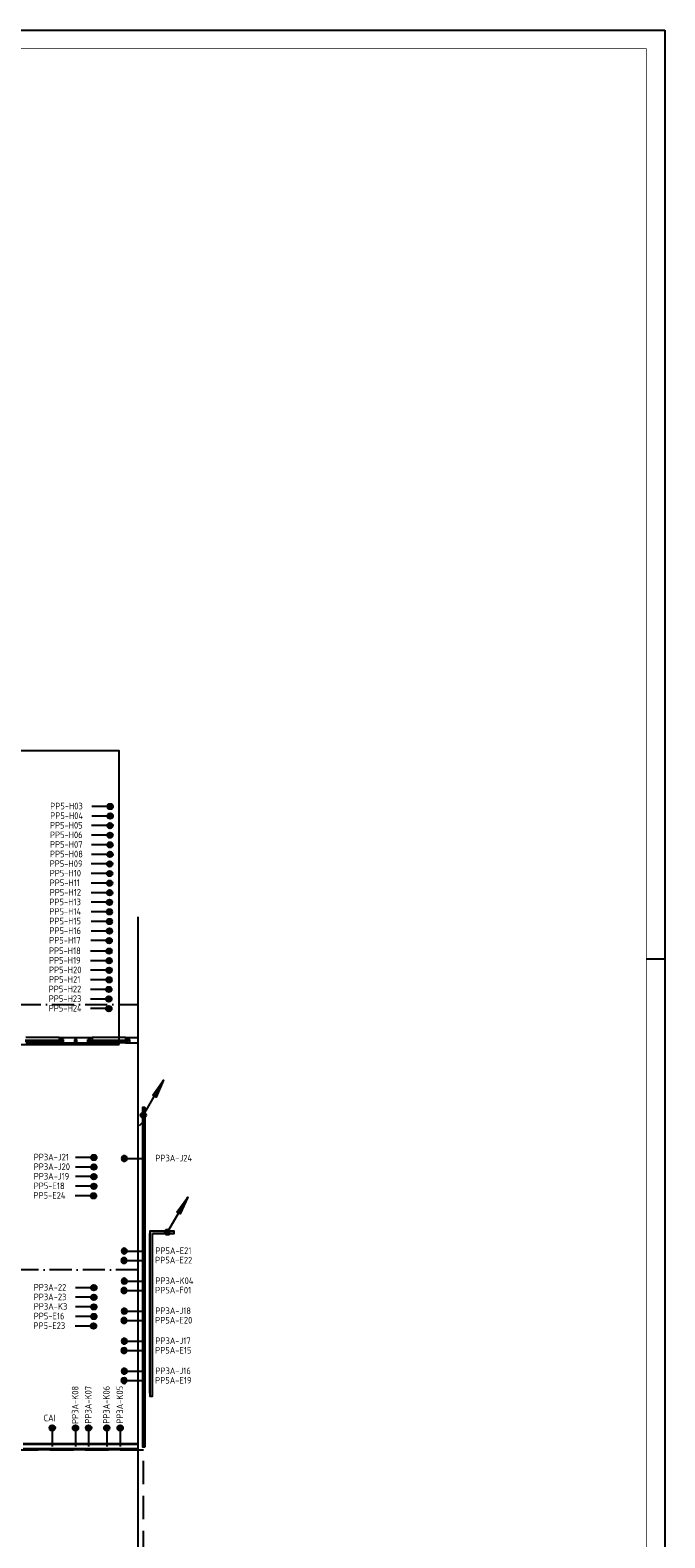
# Model space of a CAD drawing. Header units: millimetres. Extents: x -6587 to 112313, y 244 to 84344.
# Tile 42 of 42: x 95090 to 112313, y 43428 to 84344. Entities that reach past the tile are written whole.
import ezdxf
from ezdxf.enums import TextEntityAlignment as Align

# ---------------------------------------------------------------- set-up
doc = ezdxf.new("R2010")
doc.units = ezdxf.units.MM
doc.header["$LTSCALE"] = 100
for name, pattern in [('B-SL0', [100000000, 0, -100000000]), ('DASHDOT', [9, 6, -1.5, 0, -1.5]), ('HIDDEN', [9.524999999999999, 6.35, -3.175])]:
    doc.linetypes.add(name, pattern=pattern)
doc.layers.get('0').update_dxf_attribs({"linetype": 'CONTINUOUS'})
for name, color, linetype in [('AL$7----_STRAMIEN', 1, 'DASHDOT'), ('AL22----_BINNENWAND', 7, 'CONTINUOUS'), ('AL31----_BUITENKOZ', 7, 'CONTINUOUS'), ('ALXOU---_GLAS', 7, 'CONTINUOUS'), ('EB6441--_ATTRIB', 2, 'CONTINUOUS'), ('EL6441--_DATACOM', 3, 'CONTINUOUS'), ('LIJN025', 10, 'CONTINUOUS'), ('LIJN050', 90, 'CONTINUOUS'), ('LIJN070', 130, 'CONTINUOUS'), ('RUIMTEBOEK-1EB-WANDGOOT', 3, 'CONTINUOUS'), ('TEKST25', 1, 'CONTINUOUS'), ('TEKST35', 50, 'CONTINUOUS'), ('TEKST50', 90, 'CONTINUOUS'), ('WANDGOTEN1EAB', 3, 'CONTINUOUS')]:
    doc.layers.add(name, color=color, linetype=linetype)
doc.styles.add('1_8', font='iso', dxfattribs={"width": 0.7, "height": 1.8})
doc.styles.add('2_0', font='iso', dxfattribs={"height": 200})
doc.styles.add('ISO', font='ISO.SHX')
doc.styles.add('NORATT', font='isocp.shx')
doc.styles.add('ROMAND', font='romand')
doc.styles.get("Standard").update_dxf_attribs({"font": 'iso.shx'})

# ---------------------------------------------------------------- blocks, each defined once
blk = doc.blocks.new('A0-G')
at = {"layer": 'LIJN025'}
blk.add_line((1184, 589), (1189, 589), dxfattribs=at)
blk.add_lwpolyline([(1189, 841), (1189, 0), (0, 0), (0, 841)], close=True, dxfattribs=at)
at = {"layer": 'LIJN050', "const_width": 0.2}
blk.add_lwpolyline([(1184, 836), (25, 836), (25, 5), (1184, 5)], close=True, dxfattribs=at)
at = {"layer": 'TEKST25', "style": 'ROMAND', "width": 2.899115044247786}
blk.add_attdef('STATUS', text='', height=2.5, dxfattribs=at).set_placement((1143, 71.5), (1182, 71.5), align=Align.FIT)
at = {"layer": 'TEKST25', "style": 'ISO'}
for tag, p in [('E', (1144.25, 66)), ('NAAM-E', (1155.75, 66)), ('DATUM-E', (1174, 66)), ('D', (1144.25, 61)), ('NAAM-D', (1155.75, 61)), ('DATUM-D', (1174, 61)), ('C', (1144.25, 56)), ('NAAM-C', (1155.75, 56)), ('DATUM-C', (1174, 56)), ('B', (1144.25, 51)), ('NAAM-B', (1155.75, 51)), ('DATUM-B', (1174, 51)), ('A', (1144.25, 46)), ('NAAM-A', (1155.75, 46)), ('DATUM-A', (1174, 46))]:
    blk.add_attdef(tag, text='', height=2.5, dxfattribs=at).set_placement(p, align=Align.CENTER)
for tag, p in [('DATUM', (1021.75, 36.25)), ('SCHAAL', (1057, 36.25)), ('GETEKEND', (1087.25, 36.25)), ('GECONTOL.', (1122, 36.25)), ('FORMAAT', (1152.25, 28.25))]:
    blk.add_attdef(tag, p, '', height=2.5, dxfattribs=at)
at = {"layer": 'TEKST35', "style": 'ISO'}
for tag, p in [('PROJECT', (1023.5, 72.5)), ('PLAATS', (1023.5, 63.5)), ('INSTALLATIE-REGEL1', (1023.5, 52.5)), ('INSTALLATIE-REGEL2', (1023.5, 43.5))]:
    blk.add_attdef(tag, p, '', height=4, dxfattribs=at)
blk.add_attdef('PROJ.NR.', text='', height=4, dxfattribs=at).set_placement((1170, 23), align=Align.CENTER)
at = {"layer": 'TEKST50', "style": 'ISO'}
blk.add_attdef('FILE-NAAM', text='', height=5, dxfattribs=at).set_placement((1162.5, 7.5), align=Align.CENTER)
blk = doc.blocks.new('ES4X2')
for p, q in [((-0.4499999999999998, 1.4), (-0.4499999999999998, 2.6)), ((-0.1499999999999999, 1.265153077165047), (-0.1499999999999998, 2.734846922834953)), ((7.657177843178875e-17, 1.25), (0, -3)), ((0.1500000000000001, 1.265153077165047), (0.1500000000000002, 2.734846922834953)), ((0.45, 1.4), (0.4500000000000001, 2.6))]:
    blk.add_line(p, q)
blk.add_circle((1.22514845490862e-16, 2), 0.75)
at = {"style": '1_8', "flags": 8}
for tag, p in [('NUMMER', (1.25, 3.5)), ('CODE', (-1.25, 3.5))]:
    blk.add_attdef(tag, text='', height=1.8, rotation=90, dxfattribs=at).set_placement(p, align=Align.MIDDLE_LEFT)
blk.add_attdef('M_CODE', text='', height=1.8, dxfattribs=at).set_placement((0, 0), align=Align.MIDDLE_CENTER)
blk = doc.blocks.new('EH100000')
at = {"linetype": 'ByBlock'}
for p, q in [((1, 0.5), (0, 0.5)), ((1, 0.5, 1), (0, 0.5, 1)), ((0, -0.5, 1), (1, -0.5, 1)), ((1, -0.5), (0, -0.5))]:
    blk.add_line(p, q, dxfattribs=at)
at = {"linetype": 'ByBlock', "invisible_edges": 15}
for points in [[(1, -0.5), (0, -0.5), (0, 0.5), (1, 0.5)], [(0, 0.5), (1, 0.5), (1, 0.5, 1), (0, 0.5, 1)], [(0, -0.5, 1), (1, -0.5, 1), (1, -0.5), (0, -0.5)]]:
    blk.add_3dface(points, dxfattribs=at)
at = {"linetype": 'ByBlock', "style": '2_0', "flags": 8}
blk.add_attdef('FUNCTIE', text='', height=0.5, dxfattribs=at).set_placement((0.5, 0), align=Align.MIDDLE)
at = {"linetype": 'ByBlock', "flags": 9}
blk.add_attdef('SCHOT', text='', height=0.5, dxfattribs=at).set_placement((0.5, 0), align=Align.MIDDLE)
blk = doc.blocks.new('EH100005')
blk.add_lwpolyline([(-1, -0.5), (0, -0.5), (0, 0.5), (-1, 0.5)])
at = {"style": '2_0', "flags": 9}
blk.add_attdef('HULPSTUK', text='', height=0.5, dxfattribs=at).set_placement((0, 0), align=Align.MIDDLE)
blk = doc.blocks.new('WG2BB')
at = {"linetype": 'B-SL0'}
for p, q in [((32.5, -32.50000000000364), (32.5, 32.49999999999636)), ((-32.5, -32.50000000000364), (32.5, -32.50000000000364))]:
    blk.add_line(p, q, dxfattribs=at)
at = {"linetype": 'ByBlock'}
for points in [[(-32.5, -32.50000000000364), (-32.5, 32.49999999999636), (-32.5, 32.49999999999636), (32.5, 32.49999999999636)], [(32.5, -32.50000000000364), (32.5, -32.50000000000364), (32.5, -32.50000000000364), (32.5, -32.50000000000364)]]:
    blk.add_lwpolyline(points, dxfattribs=at)
at = {"flags": 3}
blk.add_attdef('HULPSTUK', (0, -3.637978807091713e-12), '', height=1, rotation=270, dxfattribs=at)
blk = doc.blocks.new('ES111201')
for p, q in [((0.3750000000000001, 0.649519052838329), (5.500000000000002, 9.526279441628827)), ((0.7348469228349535, 0.1499999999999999), (-0.7348469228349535, 0.1500000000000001)), ((0.6000000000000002, 0.45), (-0.6000000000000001, 0.4500000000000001)), ((0.7348469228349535, -0.1500000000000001), (-0.7348469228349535, -0.1499999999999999)), ((0.6000000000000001, -0.4500000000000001), (-0.6000000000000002, -0.45))]:
    blk.add_line(p, q)
for points in [[(2.566987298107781, 5.446152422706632), (5.500000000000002, 9.526279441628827), (3.43301270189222, 4.946152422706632)], [(3.21650635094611, 5.071152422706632), (4.625000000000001, 8.010734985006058), (2.783493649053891, 5.321152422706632)]]:
    blk.add_lwpolyline(points, close=True)
blk.add_circle((0, 0), 0.75)

msp = doc.modelspace()

# ---------------------------------------------------------------- hatches: boundary and pattern name
at = {"layer": 'RUIMTEBOEK-1EB-WANDGOOT'}
h = msp.add_hatch(dxfattribs=at)
h.set_pattern_fill('LINE,N', color=1, scale=20, angle=225, style=0)
h.set_pattern_definition([(225, (98168.91612035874, 45897.4728648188), (44.90128060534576, -44.90128060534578), [])])
edge = h.paths.add_edge_path()
edge.add_line((98201.41612035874, 45897.4728648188), (98201.41612035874, 55108.81161357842))
edge = h.paths.add_edge_path()
edge.add_line((98201.41612035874, 55108.81161357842), (98136.41612035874, 55108.81161357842))
edge = h.paths.add_edge_path()
edge.add_line((98136.41612035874, 55108.81161357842), (98136.41612035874, 45897.4728648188))
edge = h.paths.add_edge_path()
edge.add_line((98136.41612035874, 45897.4728648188), (98201.41612035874, 45897.4728648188))
h = msp.add_hatch(dxfattribs=at)
h.set_pattern_fill('LINE,N', color=1, scale=20, angle=45, style=0)
h.set_pattern_definition([(45, (98373.33073890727, 51687.61031902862), (-44.90128060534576, 44.90128060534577), [])])
edge = h.paths.add_edge_path()
edge.add_line((98340.83073890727, 51687.61031902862), (98340.83073890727, 47355.09832367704))
edge = h.paths.add_edge_path()
edge.add_line((98340.83073890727, 47355.09832367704), (98405.83073890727, 47355.09832367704))
edge = h.paths.add_edge_path()
edge.add_line((98405.83073890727, 47355.09832367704), (98405.83073890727, 51687.61031902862))
edge = h.paths.add_edge_path()
edge.add_line((98405.83073890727, 51687.61031902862), (98340.83073890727, 51687.61031902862))
h = msp.add_hatch(dxfattribs=at)
h.set_pattern_fill('LINE,N', color=1, scale=20, angle=225, style=0)
h.set_pattern_definition([(225, (98373.43513970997, 51720.11214703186), (44.90128060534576, -44.90128060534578), [])])
edge = h.paths.add_edge_path()
edge.add_line((98405.93513970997, 51752.61214703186), (98340.93513970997, 51752.61214703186))
edge.add_line((98340.93513970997, 51752.61214703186), (98340.93513970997, 51687.61214703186))
edge = h.paths.add_edge_path(flags=17)
edge.add_line((98405.93513970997, 51687.61214703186), (98340.93513970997, 51687.61214703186))
edge = h.paths.add_edge_path(flags=16)
edge.add_line((98405.93513970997, 51752.61214703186), (98405.93513970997, 51687.61214703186))
h = msp.add_hatch(dxfattribs=at)
h.set_pattern_fill('LINE,N', color=1, scale=20, angle=45, style=0)
h.set_pattern_definition([(45, (98405.80857935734, 51720.48398350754), (-44.90128060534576, 44.90128060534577), [])])
edge = h.paths.add_edge_path()
edge.add_line((98405.80857935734, 51687.98398350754), (98999.06948236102, 51687.98398350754))
edge = h.paths.add_edge_path()
edge.add_line((98999.06948236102, 51687.98398350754), (98999.06948236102, 51752.98398350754))
edge = h.paths.add_edge_path()
edge.add_line((98999.06948236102, 51752.98398350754), (98405.80857935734, 51752.98398350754))
edge = h.paths.add_edge_path()
edge.add_line((98405.80857935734, 51752.98398350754), (98405.80857935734, 51687.98398350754))

# ---------------------------------------------------------------- linework, layer by layer
at = {"layer": 'AL$7----_STRAMIEN', "color": 1}
for p, q in [((26372.96361265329, 57904.98923480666), (98018.26031448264, 57904.98923528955)), ((98018.26031448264, 50704.98923460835), (37273.13212771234, 50704.98923460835))]:
    msp.add_line(p, q, dxfattribs=at)
at = {"layer": 'AL22----_BINNENWAND', "color": 8, "linetype": 'Continuous'}
for p, q in [((98018.26031448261, 42663.01609323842), (98018.26031448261, 60278.17646312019)), ((98018.26031448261, 45959.97620812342), (94899.95272566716, 45959.82569662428)), ((98018.26031448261, 45839.97846839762), (94899.9609987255, 45839.82569690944))]:
    msp.add_line(p, q, dxfattribs=at)
at = {"layer": 'AL22----_BINNENWAND', "color": 8}
for p, q in [((98018.26031448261, 45974.97591398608), (94899.95169153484, 45974.8256965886)), ((94899.96203285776, 45824.82569694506), (98018.26031448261, 45824.97873983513))]:
    msp.add_line(p, q, dxfattribs=at)
at = {"layer": 'AL31----_BUITENKOZ', "color": 8}
for p, q in [((95874.6619527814, 57005.98923290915), (94974.6619527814, 57005.98923290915)), ((95874.6619527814, 57005.98923290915), (96774.6619527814, 57005.98923290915)), ((95874.6619527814, 56993.98923290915), (95874.6619527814, 57005.98923290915)), ((96774.6619527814, 56993.98923290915), (95874.6619527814, 56993.98923290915)), ((95874.6619527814, 56978.98923290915), (95874.6619527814, 56933.98923290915)), ((95941.6619527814, 56978.98923290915), (95874.6619527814, 56978.98923290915)), ((95874.6619527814, 56933.98923290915), (95891.6619527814, 56933.98923290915)), ((95874.6619527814, 56903.98923290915), (95891.6619527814, 56903.98923290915)), ((95874.6619527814, 56864.98923290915), (95874.6619527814, 56903.98923290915)), ((95884.6619527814, 56993.98923290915), (95884.6619527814, 56978.98923290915)), ((95927.6619527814, 56993.98923290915), (95884.6619527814, 56993.98923290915)), ((95884.6619527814, 56978.98923290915), (95927.6619527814, 56978.98923290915)), ((95891.6619527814, 56933.98923290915), (95891.6619527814, 56864.98923290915)), ((95891.6619527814, 56903.98923290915), (95891.6619527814, 56864.98923290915)), ((95924.6619527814, 56899.98923290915), (95924.6619527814, 56864.98923290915)), ((95941.6619527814, 56899.98923290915), (95924.6619527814, 56899.98923290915)), ((95924.6619527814, 56899.98923290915), (95941.6619527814, 56899.98923290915)), ((95924.6619527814, 56864.98923290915), (95924.6619527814, 56899.98923290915)), ((95927.6619527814, 56978.98923290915), (95927.6619527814, 56993.98923290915)), ((95941.6619527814, 56899.98923290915), (95941.6619527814, 56978.98923290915)), ((95941.6619527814, 56954.98923290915), (95941.6619527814, 56899.98923290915)), ((95991.6619527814, 56954.98923290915), (95941.6619527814, 56954.98923290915)), ((95991.6619527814, 56864.98923290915), (95991.6619527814, 56954.98923290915)), ((96291.1619527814, 56954.98923290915), (96291.1619527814, 56864.98923290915)), ((96358.1619527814, 56954.98923290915), (96291.1619527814, 56954.98923290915)), ((96358.1619527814, 56864.98923290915), (96358.1619527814, 56954.98923290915)), ((96657.6619527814, 56954.98923290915), (96707.6619527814, 56954.98923290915)), ((96657.6619527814, 56864.98923290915), (96657.6619527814, 56954.98923290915)), ((96707.6619527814, 56978.98923290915), (96774.6619527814, 56978.98923290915)), ((96707.6619527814, 56899.98923290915), (96707.6619527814, 56978.98923290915)), ((96707.6619527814, 56954.98923290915), (96707.6619527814, 56899.98923290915)), ((96707.6619527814, 56899.98923290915), (96724.6619527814, 56899.98923290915)), ((96724.6619527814, 56899.98923290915), (96707.6619527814, 56899.98923290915)), ((96721.6619527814, 56993.98923290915), (96764.6619527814, 56993.98923290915)), ((96721.6619527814, 56978.98923290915), (96721.6619527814, 56993.98923290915)), ((96764.6619527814, 56978.98923290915), (96721.6619527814, 56978.98923290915)), ((96724.6619527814, 56899.98923290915), (96724.6619527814, 56864.98923290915)), ((96724.6619527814, 56864.98923290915), (96724.6619527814, 56899.98923290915)), ((96757.6619527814, 56933.98923290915), (96757.6619527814, 56864.98923290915)), ((96774.6619527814, 56933.98923290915), (96757.6619527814, 56933.98923290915)), ((96774.6619527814, 56903.98923290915), (96757.6619527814, 56903.98923290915)), ((96757.6619527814, 56903.98923290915), (96757.6619527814, 56864.98923290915)), ((96764.6619527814, 56993.98923290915), (96764.6619527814, 56978.98923290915)), ((96774.6619527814, 57005.98923290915), (96774.6619527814, 56993.98923290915)), ((97674.6619527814, 57005.98923290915), (96774.6619527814, 57005.98923290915)), ((96774.6619527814, 56978.98923290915), (96774.6619527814, 56933.98923290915)), ((96774.6619527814, 56864.98923290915), (96774.6619527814, 56903.98923290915)), ((97674.6619527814, 56993.98923290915), (97674.6619527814, 57005.98923290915)), ((97674.6619527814, 57005.98923290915), (98018.26031448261, 57005.98923290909)), ((98018.26031448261, 56993.98923290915), (97674.6619527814, 56993.98923290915)), ((97741.6619527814, 56978.98923290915), (97674.6619527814, 56978.98923290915)), ((97674.6619527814, 56978.98923290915), (97674.6619527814, 56933.98923290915)), ((97674.6619527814, 56933.98923290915), (97691.6619527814, 56933.98923290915)), ((97674.6619527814, 56864.98923290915), (97674.6619527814, 56903.98923290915)), ((97674.6619527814, 56903.98923290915), (97691.6619527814, 56903.98923290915)), ((97727.6619527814, 56993.98923290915), (97684.6619527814, 56993.98923290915)), ((97684.6619527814, 56993.98923290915), (97684.6619527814, 56978.98923290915)), ((97684.6619527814, 56978.98923290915), (97727.6619527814, 56978.98923290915)), ((97691.6619527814, 56933.98923290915), (97691.6619527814, 56864.98923290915)), ((97691.6619527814, 56903.98923290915), (97691.6619527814, 56864.98923290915)), ((97724.6619527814, 56864.98923290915), (97724.6619527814, 56899.98923290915)), ((97724.6619527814, 56899.98923290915), (97741.6619527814, 56899.98923290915)), ((97741.6619527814, 56899.98923290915), (97724.6619527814, 56899.98923290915)), ((97724.6619527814, 56899.98923290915), (97724.6619527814, 56864.98923290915)), ((97727.6619527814, 56978.98923290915), (97727.6619527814, 56993.98923290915)), ((97741.6619527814, 56899.98923290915), (97741.6619527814, 56978.98923290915)), ((97791.6619527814, 56954.98923290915), (97741.6619527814, 56954.98923290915)), ((97741.6619527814, 56954.98923290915), (97741.6619527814, 56899.98923290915)), ((97791.6619527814, 56864.98923290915), (97791.6619527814, 56954.98923290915)), ((95874.6619527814, 56864.98923290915), (94974.6619527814, 56864.98923290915)), ((95874.6619527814, 56864.98923290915), (96774.6619527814, 56864.98923290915)), ((95891.6619527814, 56864.98923290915), (95874.6619527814, 56864.98923290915)), ((95874.6619527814, 56849.98923290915), (95874.6619527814, 56864.98923290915)), ((96774.6619527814, 56849.98923290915), (95874.6619527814, 56849.98923290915)), ((95891.6619527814, 56864.98923290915), (95924.6619527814, 56864.98923290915)), ((95924.6619527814, 56864.98923290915), (95991.6619527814, 56864.98923290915)), ((96724.6619527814, 56864.98923290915), (96657.6619527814, 56864.98923290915)), ((96757.6619527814, 56864.98923290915), (96724.6619527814, 56864.98923290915)), ((96757.6619527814, 56864.98923290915), (96774.6619527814, 56864.98923290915)), ((96774.6619527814, 56864.98923290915), (96774.6619527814, 56849.98923290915)), ((97674.6619527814, 56864.98923290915), (96774.6619527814, 56864.98923290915)), ((97674.6619527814, 56849.98923290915), (97674.6619527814, 56864.98923290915)), ((97691.6619527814, 56864.98923290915), (97674.6619527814, 56864.98923290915)), ((97674.6619527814, 56864.98923290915), (98018.26031448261, 56864.98923290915)), ((98018.26031448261, 56849.98923290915), (97674.6619527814, 56849.98923290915)), ((97691.6619527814, 56864.98923290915), (97724.6619527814, 56864.98923290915)), ((97724.6619527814, 56864.98923290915), (97791.6619527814, 56864.98923290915))]:
    msp.add_line(p, q, dxfattribs=at)
at = {"layer": 'ALXOU---_GLAS', "color": 8}
for p, q in [((94957.6619527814, 56933.98923290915), (95891.6619527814, 56933.98923290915)), ((95891.6619527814, 56903.98923290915), (94957.6619527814, 56903.98923290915)), ((95891.6619527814, 56933.98923290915), (95891.6619527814, 56903.98923290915)), ((96757.6619527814, 56903.98923290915), (96757.6619527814, 56933.98923290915)), ((96757.6619527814, 56933.98923290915), (97691.6619527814, 56933.98923290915)), ((97691.6619527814, 56903.98923290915), (96757.6619527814, 56903.98923290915)), ((97691.6619527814, 56933.98923290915), (97691.6619527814, 56903.98923290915))]:
    msp.add_line(p, q, dxfattribs=at)
at = {"layer": 'EL6441--_DATACOM'}
msp.add_lwpolyline([(97505, 56817.49999999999), (97505, 64784.49999999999), (90489, 64784.49999999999), (90489, 56817.49999999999)], close=True, dxfattribs=at)
at = {"layer": 'LIJN070', "linetype": 'HIDDEN'}
for p, q in [((98167.82699656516, 45808.76179203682), (82783.98155785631, 45808.76179203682)), ((98167.82699656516, 42981.66510125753), (98167.82699656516, 45808.76179203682))]:
    msp.add_line(p, q, dxfattribs=at)
at = {"layer": 'RUIMTEBOEK-1EB-WANDGOOT'}
msp.add_line((98060.39930801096, 54620.07626916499, 3880), (98210.39930801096, 54770.07626916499, 3880), dxfattribs=at)

# ---------------------------------------------------------------- block references
at = {"xscale": 100, "yscale": 100, "zscale": 100}
msp.add_blockref('A0-G', (-6586.986679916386, 243.8046755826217), dxfattribs=at)
at = {"layer": 'EL6441--_DATACOM'}
ref = msp.add_blockref('ES4X2', (97062.55250166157, 63275.49999999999), dxfattribs=dict(at, xscale=100, yscale=100, zscale=100, rotation=270))
ref.add_attrib('NUMMER', 'PP5-H03', dxfattribs={"layer": 'EB6441--_ATTRIB', "color": 1, "height": 180, "style": 'NORATT', "flags": 8}).set_placement((95633, 63286.23756286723), align=Align.MIDDLE_LEFT)
ref = msp.add_blockref('ES4X2', (97062.55250166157, 63015.49999999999), dxfattribs=dict(at, xscale=100, yscale=100, zscale=100, rotation=270))
ref.add_attrib('NUMMER', 'PP5-H04', dxfattribs={"layer": 'EB6441--_ATTRIB', "color": 1, "height": 180, "style": 'NORATT', "flags": 8}).set_placement((95633, 63026.23756286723), align=Align.MIDDLE_LEFT)
ref = msp.add_blockref('ES4X2', (97055.55250166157, 62755.49999999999), dxfattribs=dict(at, xscale=100, yscale=100, zscale=100, rotation=270))
ref.add_attrib('NUMMER', 'PP5-H05', dxfattribs={"layer": 'EB6441--_ATTRIB', "color": 1, "height": 180, "style": 'NORATT', "flags": 8}).set_placement((95626, 62766.23756286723), align=Align.MIDDLE_LEFT)
ref = msp.add_blockref('ES4X2', (97055.55250166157, 62495.49999999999), dxfattribs=dict(at, xscale=100, yscale=100, zscale=100, rotation=270))
ref.add_attrib('NUMMER', 'PP5-H06', dxfattribs={"layer": 'EB6441--_ATTRIB', "color": 1, "height": 180, "style": 'NORATT', "flags": 8}).set_placement((95626, 62506.23756286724), align=Align.MIDDLE_LEFT)
ref = msp.add_blockref('ES4X2', (97055.55250166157, 62235.49999999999), dxfattribs=dict(at, xscale=100, yscale=100, zscale=100, rotation=270))
ref.add_attrib('NUMMER', 'PP5-H07', dxfattribs={"layer": 'EB6441--_ATTRIB', "color": 1, "height": 180, "style": 'NORATT', "flags": 8}).set_placement((95626, 62246.23756286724), align=Align.MIDDLE_LEFT)
ref = msp.add_blockref('ES4X2', (97048.55250166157, 61715.49999999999), dxfattribs=dict(at, xscale=100, yscale=100, zscale=100, rotation=270))
ref.add_attrib('NUMMER', 'PP5-H09', dxfattribs={"layer": 'EB6441--_ATTRIB', "color": 1, "height": 180, "style": 'NORATT', "flags": 8}).set_placement((95619, 61726.23756286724), align=Align.MIDDLE_LEFT)
ref = msp.add_blockref('ES4X2', (97055.55250166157, 61975.49999999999), dxfattribs=dict(at, xscale=100, yscale=100, zscale=100, rotation=270))
ref.add_attrib('NUMMER', 'PP5-H08', dxfattribs={"layer": 'EB6441--_ATTRIB', "color": 1, "height": 180, "style": 'NORATT', "flags": 8}).set_placement((95626, 61986.23756286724), align=Align.MIDDLE_LEFT)
ref = msp.add_blockref('ES4X2', (97048.55250166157, 61455.49999999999), dxfattribs=dict(at, xscale=100, yscale=100, zscale=100, rotation=270))
ref.add_attrib('NUMMER', 'PP5-H10', dxfattribs={"layer": 'EB6441--_ATTRIB', "color": 1, "height": 180, "style": 'NORATT', "flags": 8}).set_placement((95619, 61466.23756286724), align=Align.MIDDLE_LEFT)
ref = msp.add_blockref('ES4X2', (97048.55250166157, 61195.49999999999), dxfattribs=dict(at, xscale=100, yscale=100, zscale=100, rotation=270))
ref.add_attrib('NUMMER', 'PP5-H11', dxfattribs={"layer": 'EB6441--_ATTRIB', "color": 1, "height": 180, "style": 'NORATT', "flags": 8}).set_placement((95619, 61206.23756286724), align=Align.MIDDLE_LEFT)
ref = msp.add_blockref('ES4X2', (97048.55250166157, 60935.49999999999), dxfattribs=dict(at, xscale=100, yscale=100, zscale=100, rotation=270))
ref.add_attrib('NUMMER', 'PP5-H12', dxfattribs={"layer": 'EB6441--_ATTRIB', "color": 1, "height": 180, "style": 'NORATT', "flags": 8}).set_placement((95619, 60946.23756286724), align=Align.MIDDLE_LEFT)
ref = msp.add_blockref('ES4X2', (97041.55250166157, 60675.49999999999), dxfattribs=dict(at, xscale=100, yscale=100, zscale=100, rotation=270))
ref.add_attrib('NUMMER', 'PP5-H13', dxfattribs={"layer": 'EB6441--_ATTRIB', "color": 1, "height": 180, "style": 'NORATT', "flags": 8}).set_placement((95612, 60686.23756286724), align=Align.MIDDLE_LEFT)
ref = msp.add_blockref('ES4X2', (97041.55250166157, 60415.49999999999), dxfattribs=dict(at, xscale=100, yscale=100, zscale=100, rotation=270))
ref.add_attrib('NUMMER', 'PP5-H14', dxfattribs={"layer": 'EB6441--_ATTRIB', "color": 1, "height": 180, "style": 'NORATT', "flags": 8}).set_placement((95612, 60426.23756286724), align=Align.MIDDLE_LEFT)
ref = msp.add_blockref('ES4X2', (97041.55250166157, 60155.49999999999), dxfattribs=dict(at, xscale=100, yscale=100, zscale=100, rotation=270))
ref.add_attrib('NUMMER', 'PP5-H15', dxfattribs={"layer": 'EB6441--_ATTRIB', "color": 1, "height": 180, "style": 'NORATT', "flags": 8}).set_placement((95612, 60166.23756286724), align=Align.MIDDLE_LEFT)
ref = msp.add_blockref('ES4X2', (97041.55250166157, 59895.49999999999), dxfattribs=dict(at, xscale=100, yscale=100, zscale=100, rotation=270))
ref.add_attrib('NUMMER', 'PP5-H16', dxfattribs={"layer": 'EB6441--_ATTRIB', "color": 1, "height": 180, "style": 'NORATT', "flags": 8}).set_placement((95612, 59906.23756286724), align=Align.MIDDLE_LEFT)
ref = msp.add_blockref('ES4X2', (97030.55250166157, 59350.76243713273), dxfattribs=dict(at, xscale=100, yscale=100, zscale=100, rotation=270))
ref.add_attrib('NUMMER', 'PP5-H18', dxfattribs={"layer": 'EB6441--_ATTRIB', "color": 1, "height": 180, "style": 'NORATT', "flags": 8}).set_placement((95601, 59361.49999999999), align=Align.MIDDLE_LEFT)
ref = msp.add_blockref('ES4X2', (97034.55250166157, 59635.49999999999), dxfattribs=dict(at, xscale=100, yscale=100, zscale=100, rotation=270))
ref.add_attrib('NUMMER', 'PP5-H17', dxfattribs={"layer": 'EB6441--_ATTRIB', "color": 1, "height": 180, "style": 'NORATT', "flags": 8}).set_placement((95605, 59646.23756286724), align=Align.MIDDLE_LEFT)
ref = msp.add_blockref('ES4X2', (97030.55250166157, 59090.76243713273), dxfattribs=dict(at, xscale=100, yscale=100, zscale=100, rotation=270))
ref.add_attrib('NUMMER', 'PP5-H19', dxfattribs={"layer": 'EB6441--_ATTRIB', "color": 1, "height": 180, "style": 'NORATT', "flags": 8}).set_placement((95601, 59101.49999999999), align=Align.MIDDLE_LEFT)
ref = msp.add_blockref('ES4X2', (97030.55250166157, 58830.76243713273), dxfattribs=dict(at, xscale=100, yscale=100, zscale=100, rotation=270))
ref.add_attrib('NUMMER', 'PP5-H20', dxfattribs={"layer": 'EB6441--_ATTRIB', "color": 1, "height": 180, "style": 'NORATT', "flags": 8}).set_placement((95601, 58841.49999999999), align=Align.MIDDLE_LEFT)
ref = msp.add_blockref('ES4X2', (97030.55250166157, 58570.76243713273), dxfattribs=dict(at, xscale=100, yscale=100, zscale=100, rotation=270))
ref.add_attrib('NUMMER', 'PP5-H21', dxfattribs={"layer": 'EB6441--_ATTRIB', "color": 1, "height": 180, "style": 'NORATT', "flags": 8}).set_placement((95601, 58581.49999999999), align=Align.MIDDLE_LEFT)
ref = msp.add_blockref('ES4X2', (97023.55250166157, 58310.76243713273), dxfattribs=dict(at, xscale=100, yscale=100, zscale=100, rotation=270))
ref.add_attrib('NUMMER', 'PP5-H22', dxfattribs={"layer": 'EB6441--_ATTRIB', "color": 1, "height": 180, "style": 'NORATT', "flags": 8}).set_placement((95594, 58321.49999999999), align=Align.MIDDLE_LEFT)
ref = msp.add_blockref('ES4X2', (97023.55250166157, 58050.76243713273), dxfattribs=dict(at, xscale=100, yscale=100, zscale=100, rotation=270))
ref.add_attrib('NUMMER', 'PP5-H23', dxfattribs={"layer": 'EB6441--_ATTRIB', "color": 1, "height": 180, "style": 'NORATT', "flags": 8}).set_placement((95594, 58061.49999999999), align=Align.MIDDLE_LEFT)
ref = msp.add_blockref('ES4X2', (97023.55250166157, 57790.76243713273), dxfattribs=dict(at, xscale=100, yscale=100, zscale=100, rotation=270))
ref.add_attrib('NUMMER', 'PP5-H24', dxfattribs={"layer": 'EB6441--_ATTRIB', "color": 1, "height": 180, "style": 'NORATT', "flags": 8}).set_placement((95594, 57801.49999999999), align=Align.MIDDLE_LEFT)
ref = msp.add_blockref('ES4X2', (96616.55250166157, 53749.76243713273), dxfattribs=dict(at, xscale=100, yscale=100, zscale=100, rotation=270))
ref.add_attrib('NUMMER', 'PP3A-J21', dxfattribs={"layer": 'EB6441--_ATTRIB', "color": 1, "height": 180, "style": 'NORATT', "flags": 8}).set_placement((95187, 53760.49999999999), align=Align.MIDDLE_LEFT)
ref = msp.add_blockref('ES4X2', (97842.41612035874, 53723.49999999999, 700), dxfattribs=dict(at, xscale=-100, yscale=100, zscale=100, rotation=90))
ref.add_attrib('NUMMER', 'PP3A-J24', dxfattribs={"layer": 'EB6441--_ATTRIB', "color": 1, "height": 180, "style": 'NORATT', "flags": 8}).set_placement((98488, 53732.49999999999, 700), align=Align.MIDDLE_LEFT)
ref = msp.add_blockref('ES4X2', (96616.55250166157, 53489.76243713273), dxfattribs=dict(at, xscale=100, yscale=100, zscale=100, rotation=270))
ref.add_attrib('NUMMER', 'PP3A-J20', dxfattribs={"layer": 'EB6441--_ATTRIB', "color": 1, "height": 180, "style": 'NORATT', "flags": 8}).set_placement((95187, 53500.49999999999), align=Align.MIDDLE_LEFT)
ref = msp.add_blockref('ES4X2', (96616.55250166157, 53229.76243713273), dxfattribs=dict(at, xscale=100, yscale=100, zscale=100, rotation=270))
ref.add_attrib('NUMMER', 'PP3A-J19', dxfattribs={"layer": 'EB6441--_ATTRIB', "color": 1, "height": 180, "style": 'NORATT', "flags": 8}).set_placement((95187, 53240.49999999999), align=Align.MIDDLE_LEFT)
ref = msp.add_blockref('ES4X2', (96609.55250166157, 52709.76243713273), dxfattribs=dict(at, xscale=100, yscale=100, zscale=100, rotation=270))
ref.add_attrib('NUMMER', 'PP5-E24', dxfattribs={"layer": 'EB6441--_ATTRIB', "color": 1, "height": 180, "style": 'NORATT', "flags": 8}).set_placement((95180, 52720.49999999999), align=Align.MIDDLE_LEFT)
ref = msp.add_blockref('ES4X2', (96616.55250166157, 52969.76243713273), dxfattribs=dict(at, xscale=100, yscale=100, zscale=100, rotation=270))
ref.add_attrib('NUMMER', 'PP5-E18', dxfattribs={"layer": 'EB6441--_ATTRIB', "color": 1, "height": 180, "style": 'NORATT', "flags": 8}).set_placement((95187, 52980.49999999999), align=Align.MIDDLE_LEFT)
ref = msp.add_blockref('ES4X2', (97842.41612035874, 51211.49999999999, 700), dxfattribs=dict(at, xscale=-100, yscale=100, zscale=100, rotation=90))
ref.add_attrib('NUMMER', 'PP5A-E21', dxfattribs={"layer": 'EB6441--_ATTRIB', "color": 1, "height": 180, "style": 'NORATT', "flags": 8}).set_placement((98488, 51220.49999999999, 700), align=Align.MIDDLE_LEFT)
ref = msp.add_blockref('ES4X2', (97836.41612035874, 50955.49999999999, 700), dxfattribs=dict(at, xscale=-100, yscale=100, zscale=100, rotation=90))
ref.add_attrib('NUMMER', 'PP5A-E22', dxfattribs={"layer": 'EB6441--_ATTRIB', "color": 1, "height": 180, "style": 'NORATT', "flags": 8}).set_placement((98482, 50964.49999999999, 700), align=Align.MIDDLE_LEFT)
ref = msp.add_blockref('ES4X2', (97842.41612035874, 50396.49999999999, 700), dxfattribs=dict(at, xscale=-100, yscale=100, zscale=100, rotation=90))
ref.add_attrib('NUMMER', 'PP3A-K04', dxfattribs={"layer": 'EB6441--_ATTRIB', "color": 1, "height": 180, "style": 'NORATT', "flags": 8}).set_placement((98488, 50405.49999999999, 700), align=Align.MIDDLE_LEFT)
ref = msp.add_blockref('ES4X2', (96616.55250166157, 50215.76243713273), dxfattribs=dict(at, xscale=100, yscale=100, zscale=100, rotation=270))
ref.add_attrib('NUMMER', 'PP3A-22', dxfattribs={"layer": 'EB6441--_ATTRIB', "color": 1, "height": 180, "style": 'NORATT', "flags": 8}).set_placement((95187, 50226.49999999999), align=Align.MIDDLE_LEFT)
ref = msp.add_blockref('ES4X2', (96616.55250166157, 49955.76243713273), dxfattribs=dict(at, xscale=100, yscale=100, zscale=100, rotation=270))
ref.add_attrib('NUMMER', 'PP3A-23', dxfattribs={"layer": 'EB6441--_ATTRIB', "color": 1, "height": 180, "style": 'NORATT', "flags": 8}).set_placement((95187, 49966.49999999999), align=Align.MIDDLE_LEFT)
ref = msp.add_blockref('ES4X2', (97836.41612035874, 50140.49999999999, 700), dxfattribs=dict(at, xscale=-100, yscale=100, zscale=100, rotation=90))
ref.add_attrib('NUMMER', 'PP5A-F01', dxfattribs={"layer": 'EB6441--_ATTRIB', "color": 1, "height": 180, "style": 'NORATT', "flags": 8}).set_placement((98482, 50149.49999999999, 700), align=Align.MIDDLE_LEFT)
ref = msp.add_blockref('ES4X2', (96616.55250166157, 49695.76243713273), dxfattribs=dict(at, xscale=100, yscale=100, zscale=100, rotation=270))
ref.add_attrib('NUMMER', 'PP3A-K3', dxfattribs={"layer": 'EB6441--_ATTRIB', "color": 1, "height": 180, "style": 'NORATT', "flags": 8}).set_placement((95187, 49706.49999999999), align=Align.MIDDLE_LEFT)
ref = msp.add_blockref('ES4X2', (96616.55250166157, 49435.76243713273), dxfattribs=dict(at, xscale=100, yscale=100, zscale=100, rotation=270))
ref.add_attrib('NUMMER', 'PP5-E16', dxfattribs={"layer": 'EB6441--_ATTRIB', "color": 1, "height": 180, "style": 'NORATT', "flags": 8}).set_placement((95187, 49446.49999999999), align=Align.MIDDLE_LEFT)
ref = msp.add_blockref('ES4X2', (97842.41612035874, 49581.49999999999, 700), dxfattribs=dict(at, xscale=-100, yscale=100, zscale=100, rotation=90))
ref.add_attrib('NUMMER', 'PP3A-J18', dxfattribs={"layer": 'EB6441--_ATTRIB', "color": 1, "height": 180, "style": 'NORATT', "flags": 8}).set_placement((98488, 49590.49999999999, 700), align=Align.MIDDLE_LEFT)
ref = msp.add_blockref('ES4X2', (96609.55250166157, 49175.76243713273), dxfattribs=dict(at, xscale=100, yscale=100, zscale=100, rotation=270))
ref.add_attrib('NUMMER', 'PP5-E23', dxfattribs={"layer": 'EB6441--_ATTRIB', "color": 1, "height": 180, "style": 'NORATT', "flags": 8}).set_placement((95180, 49186.49999999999), align=Align.MIDDLE_LEFT)
ref = msp.add_blockref('ES4X2', (97836.41612035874, 49325.49999999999, 700), dxfattribs=dict(at, xscale=-100, yscale=100, zscale=100, rotation=90))
ref.add_attrib('NUMMER', 'PP5A-E20', dxfattribs={"layer": 'EB6441--_ATTRIB', "color": 1, "height": 180, "style": 'NORATT', "flags": 8}).set_placement((98482, 49334.49999999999, 700), align=Align.MIDDLE_LEFT)
ref = msp.add_blockref('ES4X2', (97842.41612035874, 48766.49999999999, 700), dxfattribs=dict(at, xscale=-100, yscale=100, zscale=100, rotation=90))
ref.add_attrib('NUMMER', 'PP3A-J17', dxfattribs={"layer": 'EB6441--_ATTRIB', "color": 1, "height": 180, "style": 'NORATT', "flags": 8}).set_placement((98488, 48775.49999999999, 700), align=Align.MIDDLE_LEFT)
ref = msp.add_blockref('ES4X2', (97836.41612035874, 48510.49999999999, 700), dxfattribs=dict(at, xscale=-100, yscale=100, zscale=100, rotation=90))
ref.add_attrib('NUMMER', 'PP5A-E15', dxfattribs={"layer": 'EB6441--_ATTRIB', "color": 1, "height": 180, "style": 'NORATT', "flags": 8}).set_placement((98482, 48519.49999999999, 700), align=Align.MIDDLE_LEFT)
ref = msp.add_blockref('ES4X2', (97842.41612035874, 47951.49999999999, 700), dxfattribs=dict(at, xscale=-100, yscale=100, zscale=100, rotation=90))
ref.add_attrib('NUMMER', 'PP3A-J16', dxfattribs={"layer": 'EB6441--_ATTRIB', "color": 1, "height": 180, "style": 'NORATT', "flags": 8}).set_placement((98488, 47960.49999999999, 700), align=Align.MIDDLE_LEFT)
ref = msp.add_blockref('ES4X2', (96321.17647022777, 46209.49999999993), dxfattribs=dict(at, xscale=100, yscale=100, zscale=100))
ref.add_attrib('CODE', 'PP3A-K08', dxfattribs={"layer": 'EB6441--_ATTRIB', "color": 1, "height": 180, "rotation": 90, "style": '1_8', "flags": 8}).set_placement((96311, 47551.49999999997), align=Align.MIDDLE_RIGHT)
ref = msp.add_blockref('ES4X2', (96676.17647022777, 46209.49999999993), dxfattribs=dict(at, xscale=100, yscale=100, zscale=100))
ref.add_attrib('CODE', 'PP3A-K07', dxfattribs={"layer": 'EB6441--_ATTRIB', "color": 1, "height": 180, "rotation": 90, "style": '1_8', "flags": 8}).set_placement((96666, 47551.49999999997), align=Align.MIDDLE_RIGHT)
ref = msp.add_blockref('ES4X2', (97169.17647022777, 46209.49999999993), dxfattribs=dict(at, xscale=100, yscale=100, zscale=100))
ref.add_attrib('CODE', 'PP3A-K06', dxfattribs={"layer": 'EB6441--_ATTRIB', "color": 1, "height": 180, "rotation": 90, "style": '1_8', "flags": 8}).set_placement((97159, 47551.49999999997), align=Align.MIDDLE_RIGHT)
ref = msp.add_blockref('ES4X2', (97533.17647022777, 46209.49999999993), dxfattribs=dict(at, xscale=100, yscale=100, zscale=100))
ref.add_attrib('CODE', 'PP3A-K05', dxfattribs={"layer": 'EB6441--_ATTRIB', "color": 1, "height": 180, "rotation": 90, "style": '1_8', "flags": 8}).set_placement((97523, 47551.49999999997), align=Align.MIDDLE_RIGHT)
ref = msp.add_blockref('ES4X2', (97836.41612035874, 47695.49999999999, 700), dxfattribs=dict(at, xscale=-100, yscale=100, zscale=100, rotation=90))
ref.add_attrib('NUMMER', 'PP5A-E19', dxfattribs={"layer": 'EB6441--_ATTRIB', "color": 1, "height": 180, "style": 'NORATT', "flags": 8}).set_placement((98482, 47704.49999999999, 700), align=Align.MIDDLE_LEFT)
ref = msp.add_blockref('ES4X2', (95689.17647022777, 46209.49999999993), dxfattribs=dict(at, xscale=100, yscale=100, zscale=100))
ref.add_attrib('CODE', 'CAI', dxfattribs={"layer": 'EB6441--_ATTRIB', "color": 1, "height": 180, "style": '1_8', "flags": 8}).set_placement((95781, 46681.49999999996), align=Align.MIDDLE_RIGHT)
at = {"layer": 'RUIMTEBOEK-1EB-WANDGOOT', "xscale": 100, "yscale": 100, "zscale": 100}
for p in [(98161.7782183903, 54896.97722176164, 1500), (98814.12322830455, 51722.35410992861, 1500)]:
    msp.add_blockref('ES111201', p, dxfattribs=at)
at = {"layer": 'RUIMTEBOEK-1EB-WANDGOOT', "xscale": -1, "rotation": 90}
msp.add_blockref('WG2BB', (98373.43513970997, 51720.11214703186), dxfattribs=at)
at = {"layer": 'WANDGOTEN1EAB', "yscale": 65, "zscale": 119.9999999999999}
for name, p, xscale, rotation in [('EH100000', (98168.91612035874, 45897.4728648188, 700), 9211.33874875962, 90), ('EH100005', (98168.91612035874, 55108.81161357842, 700), 119.9999999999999, 90), ('EH100000', (98373.33073890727, 51687.61031902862, 700), 4332.511995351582, 270), ('EH100005', (98373.06860907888, 47274.95023384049, 700), 119.9999999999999, 270), ('EH100005', (98168.91612035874, 45897.4728648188, 700), 119.9999999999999, 270)]:
    msp.add_blockref(name, p, dxfattribs=dict(at, xscale=xscale, rotation=rotation))
for name, p, xscale in [('EH100000', (98405.80857935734, 51720.48398350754, 700), 593.2609030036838), ('EH100005', (98999.06948236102, 51720.48398350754, 700), 119.9999999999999)]:
    msp.add_blockref(name, p, dxfattribs=dict(at, xscale=xscale))

doc.saveas('drawing.dxf')
